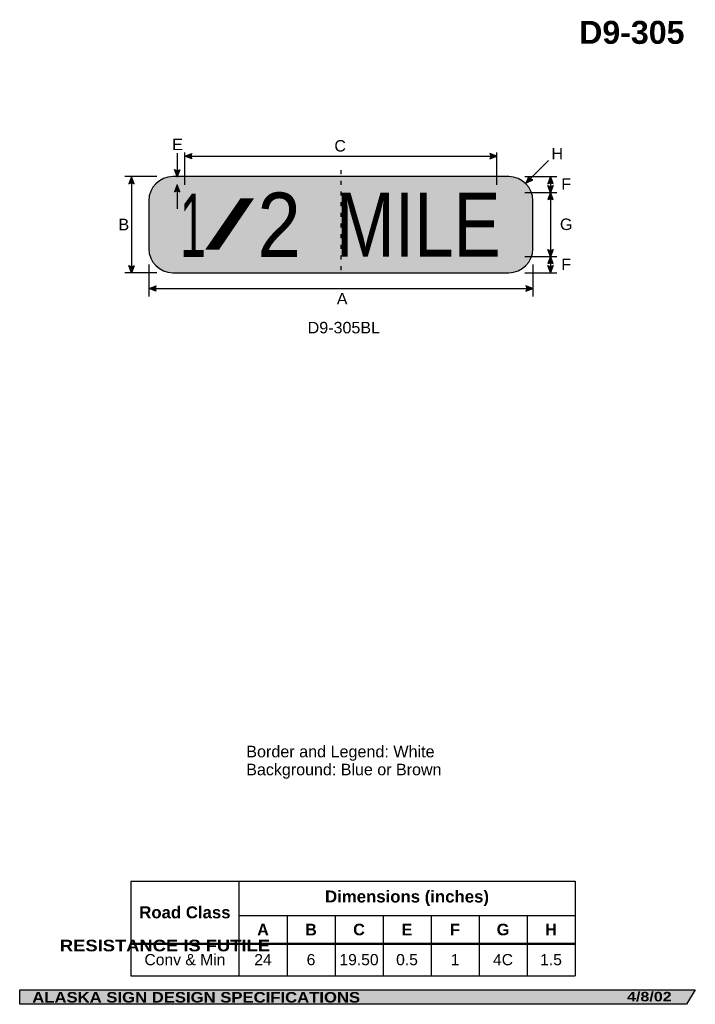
# Model space of a CAD drawing. Header units: feet. Extents: x 3.7 to 45.9, y 0.2 to 61.7.
import ezdxf
from ezdxf.enums import TextEntityAlignment as Align

# ---------------------------------------------------------------- set-up
doc = ezdxf.new("R2010")
doc.units = ezdxf.units.FT
doc.header["$MEASUREMENT"] = 0
doc.layers.add('Sign', color=7, linetype='Continuous')
doc.styles.add('ARIAL', font='arial.ttf')
doc.styles.add('ARIAL B', font='arialbd.ttf')
doc.styles.add('ARIAL BLACK B', font='ariblk.ttf')
doc.styles.add('ARIAL BLACK BI', font='ariblk.ttf')
doc.styles.add('FHWA SERIES C2000EX', font='txt')

# ---------------------------------------------------------------- blocks, each defined once
blk = doc.blocks.new('*T2')
at = {"color": 0, "linetype": 'ByBlock', "lineweight": -2, "transparency": 16777216}
for p, q in [((0, 0), (27.76063859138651, 0)), ((0, 0), (0, -5.908055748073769)), ((6.760638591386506, 0), (6.760638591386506, -5.908055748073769)), ((27.76063859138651, 0), (27.76063859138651, -5.908055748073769)), ((6.760638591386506, -2.145579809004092), (27.76063859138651, -2.145579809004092)), ((9.760638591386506, -2.145579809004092), (9.760638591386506, -5.908055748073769)), ((12.7606385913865, -2.145579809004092), (12.7606385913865, -5.908055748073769)), ((15.7606385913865, -2.145579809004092), (15.7606385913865, -5.908055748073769)), ((18.7606385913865, -2.145579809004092), (18.7606385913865, -5.908055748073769)), ((21.7606385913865, -2.145579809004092), (21.7606385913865, -5.908055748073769)), ((24.76063859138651, -2.145579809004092), (24.76063859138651, -5.908055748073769)), ((0, -3.909451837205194), (27.76063859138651, -3.909451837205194)), ((0, -5.908055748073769), (27.76063859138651, -5.908055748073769))]:
    blk.add_line(p, q, dxfattribs=at)
at = {"color": 18, "transparency": 16777216, "attachment_point": 5}
for s, insert, char_height, width, style in [('Dimensions (inches)', (17.2606385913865, -1.072789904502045), 0.75, 20.88, 'ARIAL B'), ('Road Class', (3.380319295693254, -1.954725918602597), 0.75, 6.640638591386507, 'ARIAL B'), ('A', (8.260638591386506, -3.027515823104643), 0.725, 2.879999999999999, 'ARIAL B'), ('B', (11.2606385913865, -3.027515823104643), 0.725, 2.879999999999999, 'ARIAL B'), ('C', (14.2606385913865, -3.027515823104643), 0.725, 2.879999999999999, 'ARIAL B'), ('E', (17.2606385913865, -3.027515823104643), 0.725, 2.879999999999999, 'ARIAL B'), ('F', (20.26063859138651, -3.027515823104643), 0.725, 2.879999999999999, 'ARIAL B'), ('G', (23.26063859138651, -3.027515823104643), 0.725, 2.879999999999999, 'ARIAL B'), ('H', (26.26063859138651, -3.027515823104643), 0.725, 2.879999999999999, 'ARIAL B'), ('Conv & Min', (3.380319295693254, -4.908753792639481), 0.7, 6.640638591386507, 'ARIAL'), ('24', (8.260638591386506, -4.908753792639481), 0.7, 2.879999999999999, 'ARIAL'), ('6', (11.2606385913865, -4.908753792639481), 0.7, 2.879999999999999, 'ARIAL'), ('19.50', (14.2606385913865, -4.908753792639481), 0.7, 2.879999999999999, 'ARIAL'), ('0.5', (17.2606385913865, -4.908753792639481), 0.7, 2.879999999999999, 'ARIAL'), ('1', (20.26063859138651, -4.908753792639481), 0.7, 2.879999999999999, 'ARIAL'), ('4C', (23.26063859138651, -4.908753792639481), 0.7, 2.879999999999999, 'ARIAL'), ('1.5', (26.26063859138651, -4.908753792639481), 0.7, 2.879999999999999, 'ARIAL')]:
    blk.add_mtext(s, dxfattribs=dict(at, insert=insert, char_height=char_height, width=width, style=style))

msp = doc.modelspace()

# ---------------------------------------------------------------- hatches: boundary and pattern name
h = msp.add_hatch(color=256)
h.dxf.hatch_style = 1
edge = h.paths.add_edge_path()
edge.add_line((14.45483795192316, 52.9912105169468), (14.01822919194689, 53.1562499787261))
edge.add_line((14.01822919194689, 53.1562499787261), (14.4588620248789, 53.31927667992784))
edge.add_arc((14.69829268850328, 53.15228205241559), 0.2919147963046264, 145.105556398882, 213.4889293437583)
h = msp.add_hatch(color=256)
h.dxf.hatch_style = 1
edge = h.paths.add_edge_path()
edge.add_line((33.07771414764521, 52.9912105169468), (33.51432290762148, 53.1562499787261))
edge.add_line((33.51432290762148, 53.1562499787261), (33.07369007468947, 53.31927667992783))
edge.add_arc((32.8342594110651, 53.15228205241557), 0.2919147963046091, -33.48892934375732, 34.89444360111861, ccw=False)
h = msp.add_hatch(color=256)
h.dxf.hatch_style = 1
edge = h.paths.add_edge_path()
edge.add_line((13.70071647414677, 52.31076477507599), (13.53611301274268, 51.87399145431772))
edge.add_line((13.53611301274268, 51.87399145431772), (13.37264645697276, 52.31446129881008))
edge.add_arc((13.53940194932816, 52.55405857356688), 0.2919147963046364, 235.1627615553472, 303.5461345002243)
h = msp.add_hatch(color=256)
h.dxf.hatch_style = 1
edge = h.paths.add_edge_path()
edge.add_line((10.8491989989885, 51.43121101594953), (10.68459553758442, 51.86798433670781))
edge.add_line((10.68459553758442, 51.86798433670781), (10.5211289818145, 51.42751449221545))
edge.add_arc((10.68788447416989, 51.18791721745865), 0.2919147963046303, 56.453865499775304, 124.83723844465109, ccw=False)
h = msp.add_hatch(color=256)
h.dxf.hatch_style = 1
edge = h.paths.add_edge_path()
edge.add_line((35.52055284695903, 51.88999508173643), (35.33984375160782, 51.45963539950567))
edge.add_line((35.33984375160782, 51.45963539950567), (35.76135429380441, 51.66715373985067))
edge.add_arc((35.80495529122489, 51.95579400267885), 0.2919147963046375, 193.0266678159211, 261.41004076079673, ccw=False)
h = msp.add_hatch(color=256)
h.dxf.hatch_style = 1
edge = h.paths.add_edge_path()
edge.add_line((37.03539689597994, 51.43871954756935), (36.87079343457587, 51.87549286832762))
edge.add_line((36.87079343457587, 51.87549286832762), (36.70732687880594, 51.43502302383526))
edge.add_arc((36.87408237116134, 51.19542574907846), 0.2919147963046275, 56.4538654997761, 124.83723844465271, ccw=False)
at = {"true_color": 0xffffff}
h = msp.add_hatch(color=7, dxfattribs=at)
h.dxf.hatch_style = 1
edge = h.paths.add_edge_path()
edge.add_line((13.70077775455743, 50.9341407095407), (13.53617429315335, 51.37091403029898))
edge.add_line((13.53617429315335, 51.37091403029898), (13.37270773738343, 50.9304441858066))
edge.add_arc((13.53946322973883, 50.69084691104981), 0.2919147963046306, 56.453865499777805, 124.8372384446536, ccw=False)
h = msp.add_hatch(color=256)
h.dxf.hatch_style = 1
edge = h.paths.add_edge_path()
edge.add_line((37.03273144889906, 51.31472008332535), (36.86812798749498, 50.87794676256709))
edge.add_line((36.86812798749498, 50.87794676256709), (36.70466143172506, 51.31841660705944))
edge.add_arc((36.87141692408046, 51.55801388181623), 0.2919147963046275, 235.1627615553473, 303.5461345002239)
h = msp.add_hatch(color=256)
h.dxf.hatch_style = 1
edge = h.paths.add_edge_path()
edge.add_line((37.03539689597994, 50.44064933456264), (36.87079343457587, 50.87742265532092))
edge.add_line((36.87079343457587, 50.87742265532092), (36.70732687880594, 50.43695281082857))
edge.add_arc((36.87408237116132, 50.19735553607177), 0.2919147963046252, 56.45386549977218, 124.8372384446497, ccw=False)
h = msp.add_hatch(color=256)
h.dxf.hatch_style = 1
edge = h.paths.add_edge_path()
edge.add_line((37.03273795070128, 47.31632880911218), (36.86813448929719, 46.87955548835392))
edge.add_line((36.86813448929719, 46.87955548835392), (36.70466793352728, 47.32002533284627))
edge.add_arc((36.87142342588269, 47.55962260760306), 0.2919147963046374, 235.1627615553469, 303.5461345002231)
h = msp.add_hatch(color=256)
h.dxf.hatch_style = 1
edge = h.paths.add_edge_path()
edge.add_line((37.03279272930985, 46.44292977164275), (36.86818926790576, 46.87970309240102))
edge.add_line((36.86818926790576, 46.87970309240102), (36.70472271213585, 46.43923324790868))
edge.add_arc((36.87147820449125, 46.19963597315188), 0.2919147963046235, 56.45386549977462, 124.8372384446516, ccw=False)
h = msp.add_hatch(color=256)
h.dxf.hatch_style = 1
edge = h.paths.add_edge_path()
edge.add_line((10.84913771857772, 46.31076477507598), (10.68453425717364, 45.87399145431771))
edge.add_line((10.68453425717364, 45.87399145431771), (10.52106770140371, 46.31446129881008))
edge.add_arc((10.68782319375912, 46.55405857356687), 0.2919147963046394, 235.1627615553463, 303.5461345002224)
h = msp.add_hatch(color=256)
h.dxf.hatch_style = 1
edge = h.paths.add_edge_path()
edge.add_line((37.03273795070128, 46.31504560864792), (36.86813448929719, 45.87827228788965))
edge.add_line((36.86813448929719, 45.87827228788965), (36.70466793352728, 46.31874213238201))
edge.add_arc((36.87142342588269, 46.55833940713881), 0.2919147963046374, 235.1627615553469, 303.5461345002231)
h = msp.add_hatch(color=256)
h.dxf.hatch_style = 1
edge = h.paths.add_edge_path()
edge.add_line((12.21785876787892, 44.72037719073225), (11.78125000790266, 44.88541665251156))
edge.add_line((11.78125000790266, 44.88541665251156), (12.22188284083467, 45.0484433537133))
edge.add_arc((12.46131350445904, 44.88144872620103), 0.2919147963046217, 145.1055563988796, 213.4889293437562)
h = msp.add_hatch(color=256)
h.dxf.hatch_style = 1
edge = h.paths.add_edge_path()
edge.add_line((35.33042107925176, 44.72037719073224), (35.76702983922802, 44.88541665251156))
edge.add_line((35.76702983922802, 44.88541665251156), (35.32639700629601, 45.0484433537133))
edge.add_arc((35.08696634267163, 44.88144872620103), 0.291914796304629, -33.48892934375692, 34.89444360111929, ccw=False)
at = {"layer": 'Sign', "true_color": 0xffffff}
h = msp.add_hatch(color=7, dxfattribs=at)
edge = h.paths.add_edge_path(flags=0)
edge.add_spline(control_points=[(13.26702983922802, 51.8749509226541), (13.26702983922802, 51.8749509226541), (34.26702983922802, 51.8749509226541), (34.26702983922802, 51.8749509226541), (35.09490237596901, 51.8749509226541), (35.76702983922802, 51.20282345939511), (35.76702983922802, 50.3749509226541), (35.76702983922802, 50.3749509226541), (35.76702983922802, 47.3749509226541), (35.76702983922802, 47.3749509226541), (35.76702983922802, 46.5470783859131), (35.09490237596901, 45.8749509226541), (34.26702983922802, 45.8749509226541), (34.26702983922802, 45.8749509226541), (13.26702983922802, 45.8749509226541), (13.26702983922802, 45.8749509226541), (12.43915730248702, 45.8749509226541), (11.76702983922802, 46.5470783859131), (11.76702983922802, 47.3749509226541), (11.76702983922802, 47.3749509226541), (11.76702983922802, 50.3749509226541), (11.76702983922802, 50.3749509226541), (11.76702983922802, 51.20282345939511), (12.43915730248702, 51.8749509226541), (13.26702983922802, 51.8749509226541)], knot_values=[0, 0, 0, 0, 1, 1, 1, 2, 2, 2, 3, 3, 3, 4, 4, 4, 5, 5, 5, 6, 6, 6, 7, 7, 7, 8, 8, 8, 8], degree=3, periodic=0)
at = {"layer": 'Sign', "true_color": 0x0000dd}
h = msp.add_hatch(color=172, dxfattribs=at)
edge = h.paths.add_edge_path(flags=0)
edge.add_spline(control_points=[(13.36702983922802, 51.3749509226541), (13.36702983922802, 51.3749509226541), (34.16702983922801, 51.3749509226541), (34.16702983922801, 51.3749509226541), (34.77413636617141, 51.3749509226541), (35.26702983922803, 50.88205744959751), (35.26702983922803, 50.27495092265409), (35.26702983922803, 50.27495092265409), (35.26702983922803, 47.4749509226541), (35.26702983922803, 47.4749509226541), (35.26702983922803, 46.8678443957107), (34.77413636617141, 46.37495092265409), (34.16702983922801, 46.37495092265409), (34.16702983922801, 46.37495092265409), (13.36702983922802, 46.37495092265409), (13.36702983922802, 46.37495092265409), (12.75992331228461, 46.37495092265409), (12.26702983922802, 46.8678443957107), (12.26702983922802, 47.4749509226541), (12.26702983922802, 47.4749509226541), (12.26702983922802, 50.27495092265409), (12.26702983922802, 50.27495092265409), (12.26702983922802, 50.88205744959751), (12.75992331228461, 51.3749509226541), (13.36702983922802, 51.3749509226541)], knot_values=[0, 0, 0, 0, 1, 1, 1, 2, 2, 2, 3, 3, 3, 4, 4, 4, 5, 5, 5, 6, 6, 6, 7, 7, 7, 8, 8, 8, 8], degree=3, periodic=0)
at = {"layer": 'Sign', "true_color": 0x000000}
msp.add_hatch(color=18, dxfattribs=at).paths.add_polyline_path([(3.699686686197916, 1.066867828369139), (45.92097727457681, 1.066867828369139), (45.37503178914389, 0.1671574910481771), (3.701084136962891, 0.1671574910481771)], flags=0)

# ---------------------------------------------------------------- linework, layer by layer
for p, q in [((10.64424729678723, 7.86246458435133), (38.40488588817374, 7.86246458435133)), ((10.64424729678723, 3.982082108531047), (38.40488588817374, 3.982082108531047)), ((10.64424729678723, 3.923943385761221), (10.64424729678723, 3.982082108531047)), ((10.64424729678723, 3.923943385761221), (38.40488588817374, 3.923943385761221))]:
    msp.add_line(p, q)
for points in [[(14.45483795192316, 52.9912105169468), (14.01822919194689, 53.1562499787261), (14.4588620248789, 53.31927667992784, 0.307560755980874), (14.45483795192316, 52.9912105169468, 4.141293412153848)], [(33.07771414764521, 52.9912105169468), (33.51432290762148, 53.1562499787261), (33.07369007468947, 53.31927667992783, -0.307560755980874), (33.07771414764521, 52.9912105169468, -4.141293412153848)], [(13.70071647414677, 52.31076477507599), (13.53611301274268, 51.87399145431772), (13.37264645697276, 52.31446129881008, 0.307560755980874), (13.70071647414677, 52.31076477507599, 4.141293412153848)], [(10.8491989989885, 51.43121101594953), (10.68459553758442, 51.86798433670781), (10.5211289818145, 51.42751449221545, -0.307560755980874), (10.8491989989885, 51.43121101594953, -4.141293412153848)], [(35.52055284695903, 51.88999508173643), (35.33984375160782, 51.45963539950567), (35.76135429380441, 51.66715373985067, -0.307560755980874), (35.52055284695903, 51.88999508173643, -4.141293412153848)], [(37.03539689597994, 51.43871954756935), (36.87079343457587, 51.87549286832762), (36.70732687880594, 51.43502302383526, -0.307560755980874), (37.03539689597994, 51.43871954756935, -4.141293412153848)], [(37.03273144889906, 51.31472008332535), (36.86812798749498, 50.87794676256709), (36.70466143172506, 51.31841660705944, 0.307560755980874), (37.03273144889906, 51.31472008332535, 4.141293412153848)], [(37.03539689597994, 50.44064933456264), (36.87079343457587, 50.87742265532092), (36.70732687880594, 50.43695281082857, -0.307560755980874), (37.03539689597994, 50.44064933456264, -4.141293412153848)], [(37.03273795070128, 47.31632880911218), (36.86813448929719, 46.87955548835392), (36.70466793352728, 47.32002533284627, 0.307560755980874), (37.03273795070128, 47.31632880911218, 4.141293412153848)], [(37.03279272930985, 46.44292977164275), (36.86818926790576, 46.87970309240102), (36.70472271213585, 46.43923324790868, -0.307560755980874), (37.03279272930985, 46.44292977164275, -4.141293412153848)], [(10.84913771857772, 46.31076477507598), (10.68453425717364, 45.87399145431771), (10.52106770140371, 46.31446129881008, 0.307560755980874), (10.84913771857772, 46.31076477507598, 4.141293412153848)], [(37.03273795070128, 46.31504560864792), (36.86813448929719, 45.87827228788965), (36.70466793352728, 46.31874213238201, 0.307560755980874), (37.03273795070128, 46.31504560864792, 4.141293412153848)], [(12.21785876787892, 44.72037719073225), (11.78125000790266, 44.88541665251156), (12.22188284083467, 45.0484433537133, 0.307560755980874), (12.21785876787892, 44.72037719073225, 4.141293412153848)], [(35.33042107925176, 44.72037719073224), (35.76702983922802, 44.88541665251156), (35.32639700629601, 45.0484433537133, -0.307560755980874), (35.33042107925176, 44.72037719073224, -4.141293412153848)]]:
    msp.add_lwpolyline(points, format="xyb")
at = {"color": 7, "true_color": 0xffffff}
msp.add_lwpolyline([(13.70077775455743, 50.9341407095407), (13.53617429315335, 51.37091403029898), (13.37270773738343, 50.9304441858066, -0.307560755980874), (13.70077775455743, 50.9341407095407, -4.141293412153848)], format="xyb", dxfattribs=at)
at = {"layer": 'Sign', "color": 18, "lineweight": -3, "true_color": 0x000000}
for p, q in [((13.53647460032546, 53.3434226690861), (13.53647460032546, 51.84342266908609)), ((14.01702983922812, 53.1562499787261), (33.51702983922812, 53.1562499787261)), ((14.01822919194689, 51.37369789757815), (14.01822919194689, 53.37369789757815)), ((33.51432290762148, 51.37369789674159), (33.51432290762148, 53.37369789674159)), ((35.33984375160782, 51.45963539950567), (36.75405731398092, 52.87384896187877)), ((12.26692709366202, 51.8749509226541), (10.26692709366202, 51.8749509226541)), ((10.68489584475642, 51.86718747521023), (10.68489584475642, 45.86718747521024)), ((35.26692708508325, 51.8749509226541), (37.26692708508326, 51.8749509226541)), ((36.87109374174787, 51.87630206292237), (36.87109374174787, 50.87630206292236)), ((35.26692708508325, 50.87662579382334), (37.26692708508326, 50.87662579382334)), ((36.86848957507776, 50.87890623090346), (36.86848957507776, 46.87890623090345)), ((35.26692707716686, 46.87955548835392), (37.26692707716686, 46.87955548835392)), ((36.86849607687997, 46.87923175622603), (36.86849607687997, 45.87923175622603)), ((11.76702983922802, 46.38541665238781), (11.76702983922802, 44.38541665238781)), ((35.76702983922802, 46.38020831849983), (35.76702983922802, 44.38020831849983)), ((12.26822917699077, 45.8749509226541), (10.26822917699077, 45.8749509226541)), ((35.26692707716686, 45.8749509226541), (37.26692707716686, 45.8749509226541)), ((11.78125000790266, 44.88541665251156), (35.78125000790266, 44.88541665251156))]:
    msp.add_line(p, q, dxfattribs=at)
at = {"layer": 'Sign', "color": 7, "lineweight": -3, "true_color": 0xffffff}
msp.add_line((13.53647460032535, 51.3701171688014), (13.53647460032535, 49.87011716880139), dxfattribs=at)
at = {"layer": 'Sign', "color": 18, "lineweight": -3, "true_color": 0x000000}
for points in [[(23.76702983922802, 52.27738279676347), (23.76702983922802, 52.02738279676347)], [(23.76702983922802, 51.6107161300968), (23.76702983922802, 51.36071613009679)], [(23.76702983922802, 50.94404946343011), (23.76702983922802, 50.69404946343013)], [(23.76702983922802, 50.27738279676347), (23.76702983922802, 50.02738279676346)], [(23.76702983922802, 49.61071613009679), (23.76702983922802, 49.3607161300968)], [(23.76702983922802, 48.94404946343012), (23.76702983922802, 48.69404946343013)], [(23.76702983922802, 48.27738279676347), (23.76702983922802, 48.02738279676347)], [(23.76702983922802, 47.61071613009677), (23.76702983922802, 47.3607161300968)], [(23.76702983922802, 46.94404946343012), (23.76702983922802, 46.69404946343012)], [(23.76702983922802, 46.27738279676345), (23.76702983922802, 46.02738279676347)]]:
    msp.add_lwpolyline(points, dxfattribs=at)
at = {"layer": 'Sign', "color": 250, "lineweight": -3, "true_color": 0x1f1a17}
msp.add_lwpolyline([(3.699686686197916, 1.066867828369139), (45.92097727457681, 1.066867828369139), (45.37503178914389, 0.1671574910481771), (3.701084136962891, 0.1671574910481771)], close=True, dxfattribs=at)
at = {"layer": 'Sign', "color": 18, "lineweight": -3, "true_color": 0x000000}
msp.add_open_spline([(13.26702983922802, 51.8749509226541), (13.26702983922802, 51.8749509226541), (34.26702983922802, 51.8749509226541), (34.26702983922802, 51.8749509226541), (35.09490237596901, 51.8749509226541), (35.76702983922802, 51.20282345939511), (35.76702983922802, 50.3749509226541), (35.76702983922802, 50.3749509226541), (35.76702983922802, 47.3749509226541), (35.76702983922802, 47.3749509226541), (35.76702983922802, 46.5470783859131), (35.09490237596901, 45.8749509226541), (34.26702983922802, 45.8749509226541), (34.26702983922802, 45.8749509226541), (13.26702983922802, 45.8749509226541), (13.26702983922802, 45.8749509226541), (12.43915730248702, 45.8749509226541), (11.76702983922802, 46.5470783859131), (11.76702983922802, 47.3749509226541), (11.76702983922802, 47.3749509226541), (11.76702983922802, 50.3749509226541), (11.76702983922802, 50.3749509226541), (11.76702983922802, 51.20282345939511), (12.43915730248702, 51.8749509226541), (13.26702983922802, 51.8749509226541)], degree=3, knots=[0, 0, 0, 0, 1, 1, 1, 2, 2, 2, 3, 3, 3, 4, 4, 4, 5, 5, 5, 6, 6, 6, 7, 7, 7, 8, 8, 8, 8], dxfattribs=at)

# ---------------------------------------------------------------- block references
msp.add_blockref('*T2', (10.64424729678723, 7.862464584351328))

# ---------------------------------------------------------------- texts
at = {"layer": 'Sign', "color": 18, "true_color": 0x000000}
for s, height, style, p, p2 in [('D9-305', 1.436099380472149, 'ARIAL B', (38.66392227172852, 60.17263982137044), (45.24392195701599, 60.17263982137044)), ('E', 0.7190483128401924, 'ARIAL', (13.22690752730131, 53.53196612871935), (13.89690752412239, 53.53196612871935)), ('C', 0.7136714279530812, 'ARIAL', (23.36536317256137, 53.44342446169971), (24.08536320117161, 53.44342446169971)), ('H', 0.7136714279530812, 'ARIAL', (36.93524085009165, 52.9538411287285), (37.65524087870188, 52.9538411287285)), ('F', 0.7148361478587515, 'ARIAL', (37.54690751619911, 51.05796694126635), (38.15690753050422, 51.05796694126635)), ('B', 0.7190483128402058, 'ARIAL', (9.87274086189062, 48.52718747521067), (10.54274085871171, 48.52718747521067)), ('G', 0.7178154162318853, 'ARIAL', (37.46190751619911, 48.53890623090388), (38.24190748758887, 48.53890623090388)), ('F', 0.7148361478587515, 'ARIAL', (37.54690751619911, 46.04006330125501), (38.15690753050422, 46.04006330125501)), ('A', 0.717472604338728, 'ARIAL', (23.51641276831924, 43.89134113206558), (24.18641276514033, 43.89134113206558)), ('Border and Legend: White', 0.721687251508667, 'ARIAL', (17.85833358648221, 15.59806468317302), (29.62833392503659, 15.59806468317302)), ('Background: Blue or Brown', 0.717387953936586, 'ARIAL', (17.85833358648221, 14.47806468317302), (30.05833295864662, 14.47806468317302))]:
    msp.add_text(s, height=height, dxfattribs=dict(at, style=style)).set_placement(p, p2, align=Align.ALIGNED)
at = {"layer": 'Sign', "color": 7, "true_color": 0xffffff}
for s, height, style, p, p2 in [('/', 2.992967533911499, 'FHWA SERIES C2000EX', (15.29982419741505, 47.36425779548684), (18.34149086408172, 47.36425779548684)), ('2', 4.021306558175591, 'FHWA SERIES C2000EX', (18.55224080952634, 46.85475779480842), (21.27582403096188, 46.85475779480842)), ('MILE', 4.005096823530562, 'FHWA SERIES C2000EX', (23.46649085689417, 46.87559112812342), (33.74940724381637, 46.87559112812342)), ('1', 3.962628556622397, 'FHWA SERIES C2000EX', (13.71649086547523, 46.85475779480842), (15.32840756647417, 46.85475779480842)), ('RESISTANCE IS FUTILE', 0.7260327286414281, 'ARIAL BLACK B', (6.211658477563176, 3.475942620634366), (19.34165827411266, 3.475942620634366)), ('ALASKA SIGN DESIGN SPECIFICATIONS', 0.660815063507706, 'ARIAL BLACK BI', (4.485322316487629, 0.2746759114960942), (24.97329384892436, 0.2746759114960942)), ('4/8/02', 0.5919046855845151, 'ARIAL BLACK BI', (41.65389251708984, 0.3521690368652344), (44.44222386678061, 0.3521690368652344))]:
    msp.add_text(s, height=height, dxfattribs=dict(at, style=style)).set_placement(p, p2, align=Align.ALIGNED)
at = {"layer": 'Sign', "color": 250, "true_color": 0x1f1a17, "style": 'ARIAL'}
msp.add_text('D9-305BL', height=0.7185336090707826, dxfattribs=at).set_placement((21.69649126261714, 42.0847775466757), (26.21648917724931, 42.0847775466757), align=Align.ALIGNED)

doc.saveas('drawing.dxf')
